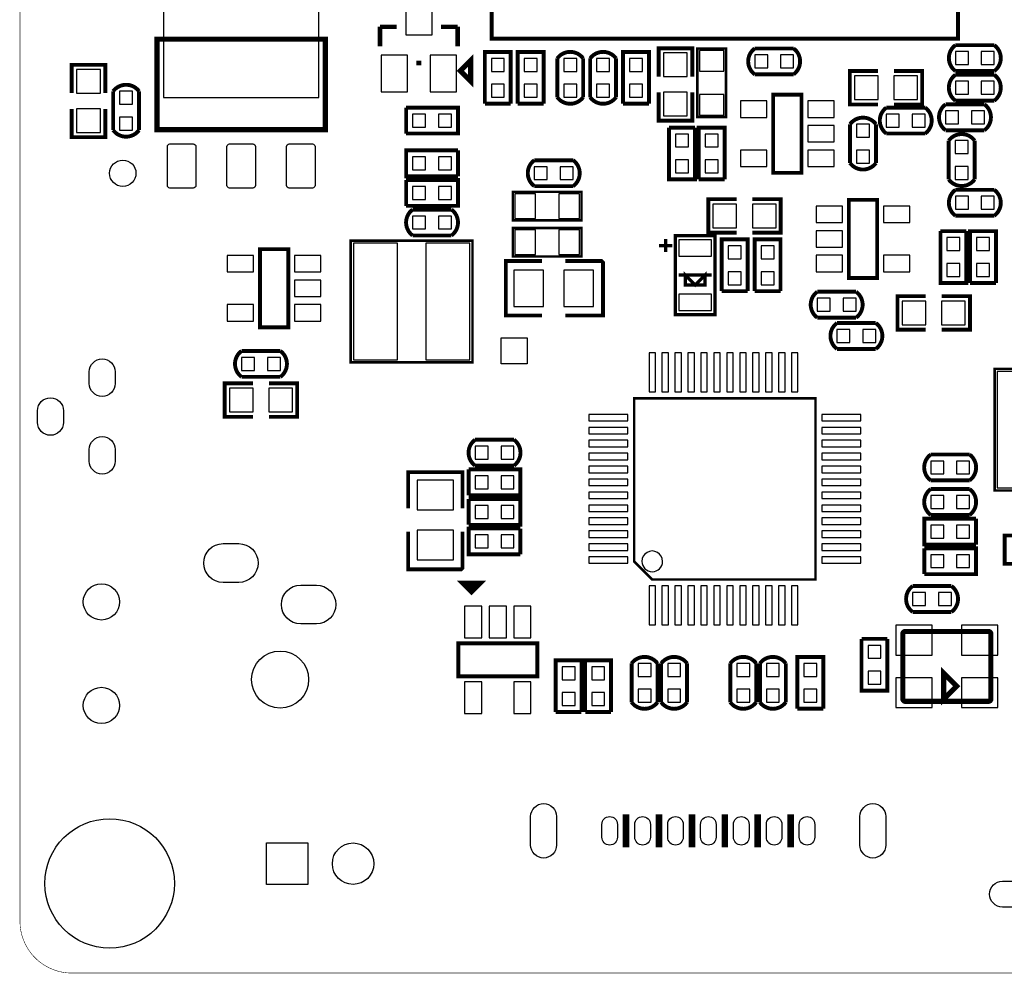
# Model space of a CAD drawing. Extents: x 393 to 4646, y 393 to 2756.
# Tile 1 of 5: x 393 to 1890, y 393 to 1843. Entities that reach past the tile are written whole.
import ezdxf

# ---------------------------------------------------------------- set-up
doc = ezdxf.new("R2010")
doc.units = 0
doc.header["$MEASUREMENT"] = 0
for name, color, linetype in [('BG_OUTLINE', 254, 'CONTINUOUS'), ('PG_SILKSCREEN_BOTTOM', 171, 'CONTINUOUS'), ('PIN_BOTTOM', 173, 'CONTINUOUS')]:
    doc.layers.add(name, color=color, linetype=linetype)

msp = doc.modelspace()

# ---------------------------------------------------------------- linework, layer by layer
at = {"layer": 'BG_OUTLINE'}
msp.add_lwpolyline([(472.441, 393.701, 0.787, 0.787, 0), (4566.929, 393.701, 0.787, 0.787, 0.414214), (4645.669, 472.441, 0.787, 0.787, 0), (4645.669, 2677.165, 0.787, 0.787, 0.414216), (4566.929, 2755.906, 0.787, 0.787, 0), (472.441, 2755.906, 0.787, 0.787, 0.414215), (393.701, 2677.165, 0.787, 0.787, 0), (393.701, 472.441, 0.787, 0.787, 0.414214), (472.441, 393.701, 0.787, 0.787, 0)], format="xyseb", dxfattribs=at)
at = {"layer": 'PG_SILKSCREEN_BOTTOM'}
for points in [[(1110.701, 2365.598, 6, 6, 0), (1110.701, 1814.402, 6, 6, 0), (1819.402, 1814.402, 6, 6, 0), (1819.402, 2365.598, 6, 6, 0), (1110.701, 2365.598, 6, 6, 0)], [(966.5, 1832.559, 7, 7, 0), (940.941, 1832.559, 7, 7, 0)], [(940.941, 1832.559, 7, 7, 0), (940.941, 1803.091, 7, 7, 0)], [(1059.059, 1832.559, 7, 7, 0), (1033.5, 1832.559, 7, 7, 0)], [(1059.059, 1803.091, 7, 7, 0), (1059.059, 1832.559, 7, 7, 0)], [(857.949, 1676.098, 7.87, 7.87, 0), (602.051, 1676.098, 7.87, 7.87, 0), (602.051, 1813.902, 7.87, 7.87, 0), (857.949, 1813.902, 7.87, 7.87, 0), (857.949, 1676.098, 7.87, 7.87, 0)], [(1100.319, 1715.63, 5.909, 5.909, 0), (1100.319, 1794.37, 5.909, 5.909, 0), (1139.681, 1794.37, 5.909, 5.909, 0), (1139.681, 1715.63, 5.909, 5.909, 0)], [(1150.319, 1715.63, 5.909, 5.909, 0), (1150.319, 1794.37, 5.909, 5.909, 0), (1189.681, 1794.37, 5.909, 5.909, 0), (1189.681, 1715.63, 5.909, 5.909, 0)], [(1249.681, 1784.531, 5.909, 5.909, 0.504941), (1210.319, 1784.531, 5.909, 5.909, 0)], [(1299.681, 1784.531, 5.909, 5.909, 0.504956), (1260.319, 1784.531, 5.909, 5.909, 0)], [(1310.319, 1715.63, 5.909, 5.909, 0), (1310.319, 1794.37, 5.909, 5.909, 0), (1349.681, 1794.37, 5.909, 5.909, 0), (1349.681, 1715.63, 5.909, 5.909, 0)], [(1364.5, 1757, 5.909, 5.909, 0), (1364.5, 1800, 5.909, 5.909, 0), (1415.5, 1800, 5.909, 5.909, 0), (1415.5, 1757, 5.909, 5.909, 0)], [(1423.346, 1695.335, 3.937, 3.937, 0), (1466.654, 1695.335, 3.937, 3.937, 0), (1466.654, 1799.665, 3.937, 3.937, 0), (1423.346, 1799.665, 3.937, 3.937, 0), (1423.346, 1695.335, 3.937, 3.937, 0)], [(1510.469, 1799.681, 5.909, 5.909, 0.504956), (1510.469, 1760.319, 5.909, 5.909, 0)], [(1510.469, 1799.681, 5.909, 5.909, 0), (1569.531, 1799.681, 5.909, 5.909, 0)], [(1569.531, 1799.681, 5.909, 5.909, -0.503884), (1569.531, 1760.319, 5.909, 5.909, 0)], [(1815.468, 1765.319, 5.909, 5.909, -0.503878), (1815.468, 1804.681, 5.909, 5.909, 0)], [(1815.468, 1804.681, 5.909, 5.909, 0), (1874.531, 1804.681, 5.909, 5.909, 0)], [(1874.531, 1765.319, 5.909, 5.909, 0.504941), (1874.531, 1804.681, 5.909, 5.909, 0)], [(1003.902, 1777.441, 7, 7, 0), (996.098, 1777.441, 7, 7, 0)], [(1062.988, 1765.63, 7.87, 7.87, 0), (1078.74, 1781.382, 7.87, 7.87, 0), (1078.74, 1749.882, 7.87, 7.87, 0), (1062.988, 1765.63, 7.87, 7.87, 0)], [(1210.319, 1725.469, 5.909, 5.909, 0), (1210.319, 1784.531, 5.909, 5.909, 0)], [(1249.681, 1784.531, 5.909, 5.909, 0), (1249.681, 1725.469, 5.909, 5.909, 0)], [(1260.319, 1725.469, 5.909, 5.909, 0), (1260.319, 1784.531, 5.909, 5.909, 0)], [(1299.681, 1784.531, 5.909, 5.909, 0), (1299.681, 1725.469, 5.909, 5.909, 0)], [(472.382, 1731.854, 5.909, 5.909, 0), (472.382, 1774.854, 5.909, 5.909, 0), (523.382, 1774.854, 5.909, 5.909, 0), (523.382, 1731.854, 5.909, 5.909, 0)], [(1698, 1765.5, 5.909, 5.909, 0), (1655, 1765.5, 5.909, 5.909, 0), (1655, 1714.5, 5.909, 5.909, 0), (1698, 1714.5, 5.909, 5.909, 0)], [(1722, 1765.5, 5.909, 5.909, 0), (1765, 1765.5, 5.909, 5.909, 0), (1765, 1714.5, 5.909, 5.909, 0), (1722, 1714.5, 5.909, 5.909, 0)], [(1874.531, 1765.319, 5.909, 5.909, 0), (1815.468, 1765.319, 5.909, 5.909, 0)], [(1569.531, 1760.319, 5.909, 5.909, 0), (1510.469, 1760.319, 5.909, 5.909, 0)], [(1815.469, 1759.681, 5.909, 5.909, 0.504956), (1815.469, 1720.319, 5.909, 5.909, 0)], [(1815.469, 1759.681, 5.909, 5.909, 0), (1874.531, 1759.681, 5.909, 5.909, 0)], [(1874.531, 1759.681, 5.909, 5.909, -0.503884), (1874.531, 1720.319, 5.909, 5.909, 0)], [(535.319, 1734.531, 5.909, 5.909, -0.503884), (574.681, 1734.531, 5.909, 5.909, 0)], [(535.319, 1675.469, 5.909, 5.909, 0), (535.319, 1734.531, 5.909, 5.909, 0)], [(574.681, 1734.531, 5.909, 5.909, 0), (574.681, 1675.469, 5.909, 5.909, 0)], [(1364.5, 1733, 5.909, 5.909, 0), (1364.5, 1690, 5.909, 5.909, 0), (1415.5, 1690, 5.909, 5.909, 0), (1415.5, 1733, 5.909, 5.909, 0)], [(1249.681, 1725.469, 5.909, 5.909, -0.503898), (1210.319, 1725.469, 5.909, 5.909, 0)], [(1299.681, 1725.469, 5.909, 5.909, -0.503884), (1260.319, 1725.469, 5.909, 5.909, 0)], [(1581.5, 1729.5, 5.906, 5.906, 0), (1538.5, 1729.5, 5.906, 5.906, 0), (1538.5, 1610.5, 5.906, 5.906, 0), (1581.5, 1610.5, 5.906, 5.906, 0), (1581.5, 1729.5, 5.906, 5.906, 0)], [(1874.531, 1720.319, 5.909, 5.909, 0), (1815.469, 1720.319, 5.909, 5.909, 0)], [(472.382, 1707.854, 5.909, 5.909, 0), (472.382, 1664.854, 5.909, 5.909, 0), (523.382, 1664.854, 5.909, 5.909, 0), (523.382, 1707.854, 5.909, 5.909, 0)], [(980.63, 1670.319, 5.909, 5.909, 0), (980.63, 1709.681, 5.909, 5.909, 0)], [(980.63, 1709.681, 5.909, 5.909, 0), (1059.37, 1709.681, 5.909, 5.909, 0), (1059.37, 1670.319, 5.909, 5.909, 0), (980.63, 1670.319, 5.909, 5.909, 0)], [(1139.681, 1715.63, 5.909, 5.909, 0), (1100.319, 1715.63, 5.909, 5.909, 0)], [(1189.681, 1715.63, 5.909, 5.909, 0), (1150.319, 1715.63, 5.909, 5.909, 0)], [(1349.681, 1715.63, 5.909, 5.909, 0), (1310.319, 1715.63, 5.909, 5.909, 0)], [(1710.469, 1670.319, 5.909, 5.909, -0.503884), (1710.469, 1709.681, 5.909, 5.909, 0)], [(1710.469, 1709.681, 5.909, 5.909, 0), (1769.531, 1709.681, 5.909, 5.909, 0)], [(1769.531, 1670.319, 5.909, 5.909, 0.504956), (1769.531, 1709.681, 5.909, 5.909, 0)], [(1800.469, 1675.319, 5.909, 5.909, -0.503897), (1800.469, 1714.682, 5.909, 5.909, 0)], [(1800.469, 1714.682, 5.909, 5.909, 0), (1859.532, 1714.682, 5.909, 5.909, 0)], [(1859.532, 1675.319, 5.909, 5.909, 0.504947), (1859.532, 1714.682, 5.909, 5.909, 0)], [(1694.681, 1684.531, 5.909, 5.909, 0.504956), (1655.319, 1684.531, 5.909, 5.909, 0)], [(535.319, 1675.469, 5.909, 5.909, 0.504956), (574.681, 1675.469, 5.909, 5.909, 0)], [(1380.319, 1679.37, 5.909, 5.909, 0), (1419.681, 1679.37, 5.909, 5.909, 0)], [(1419.681, 1679.37, 5.909, 5.909, 0), (1419.681, 1600.63, 5.909, 5.909, 0), (1380.319, 1600.63, 5.909, 5.909, 0), (1380.319, 1679.37, 5.909, 5.909, 0)], [(1425.319, 1600.63, 5.909, 5.909, 0), (1425.319, 1679.37, 5.909, 5.909, 0), (1464.681, 1679.37, 5.909, 5.909, 0), (1464.681, 1600.63, 5.909, 5.909, 0)], [(1655.319, 1625.469, 5.909, 5.909, 0), (1655.319, 1684.531, 5.909, 5.909, 0)], [(1694.681, 1684.531, 5.909, 5.909, 0), (1694.681, 1625.469, 5.909, 5.909, 0)], [(1859.532, 1675.319, 5.909, 5.909, 0), (1800.469, 1675.319, 5.909, 5.909, 0)], [(1769.531, 1670.319, 5.909, 5.909, 0), (1710.469, 1670.319, 5.909, 5.909, 0)], [(1805.319, 1659.531, 5.909, 5.909, -0.503884), (1844.681, 1659.531, 5.909, 5.909, 0)], [(1805.319, 1600.468, 5.909, 5.909, 0), (1805.319, 1659.531, 5.909, 5.909, 0)], [(1844.681, 1659.531, 5.909, 5.909, 0), (1844.681, 1600.468, 5.909, 5.909, 0)], [(1059.37, 1605.319, 5.909, 5.909, 0), (980.63, 1605.319, 5.909, 5.909, 0), (980.63, 1644.681, 5.909, 5.909, 0), (1059.37, 1644.681, 5.909, 5.909, 0)], [(1059.37, 1644.681, 5.909, 5.909, 0), (1059.37, 1605.319, 5.909, 5.909, 0)], [(1175.469, 1590.319, 5.909, 5.909, -0.503884), (1175.469, 1629.681, 5.909, 5.909, 0)], [(1175.469, 1629.681, 5.909, 5.909, 0), (1234.531, 1629.681, 5.909, 5.909, 0)], [(1234.531, 1590.319, 5.909, 5.909, 0.504956), (1234.531, 1629.681, 5.909, 5.909, 0)], [(1694.681, 1625.469, 5.909, 5.909, -0.503884), (1655.319, 1625.469, 5.909, 5.909, 0)], [(980.63, 1560.319, 5.909, 5.909, 0), (980.63, 1599.681, 5.909, 5.909, 0)], [(980.63, 1599.681, 5.909, 5.909, 0), (1059.37, 1599.681, 5.909, 5.909, 0), (1059.37, 1560.319, 5.909, 5.909, 0), (980.63, 1560.319, 5.909, 5.909, 0)], [(1464.681, 1600.63, 5.909, 5.909, 0), (1425.319, 1600.63, 5.909, 5.909, 0)], [(1805.319, 1600.468, 5.909, 5.909, 0.504935), (1844.681, 1600.468, 5.909, 5.909, 0)], [(1234.531, 1590.319, 5.909, 5.909, 0), (1175.469, 1590.319, 5.909, 5.909, 0)], [(1815.468, 1584.681, 5.909, 5.909, 0.504935), (1815.468, 1545.319, 5.909, 5.909, 0)], [(1815.468, 1584.681, 5.909, 5.909, 0), (1874.531, 1584.681, 5.909, 5.909, 0)], [(1874.531, 1584.681, 5.909, 5.909, -0.503884), (1874.531, 1545.319, 5.909, 5.909, 0)], [(1247.165, 1538.346, 3.937, 3.937, 0), (1247.165, 1581.654, 3.937, 3.937, 0), (1142.835, 1581.654, 3.937, 3.937, 0), (1142.835, 1538.346, 3.937, 3.937, 0), (1247.165, 1538.346, 3.937, 3.937, 0)], [(1483, 1519.5, 5.909, 5.909, 0), (1440, 1519.5, 5.909, 5.909, 0), (1440, 1570.5, 5.909, 5.909, 0), (1483, 1570.5, 5.909, 5.909, 0)], [(1507, 1519.5, 5.909, 5.909, 0), (1550, 1519.5, 5.909, 5.909, 0), (1550, 1570.5, 5.909, 5.909, 0), (1507, 1570.5, 5.909, 5.909, 0)], [(1653.5, 1450.5, 5.906, 5.906, 0), (1696.5, 1450.5, 5.906, 5.906, 0), (1696.5, 1569.5, 5.906, 5.906, 0), (1653.5, 1569.5, 5.906, 5.906, 0), (1653.5, 1450.5, 5.906, 5.906, 0)], [(990.469, 1515.319, 5.909, 5.909, -0.503886), (990.469, 1554.681, 5.909, 5.909, 0)], [(990.469, 1554.681, 5.909, 5.909, 0), (1049.531, 1554.681, 5.909, 5.909, 0)], [(1049.531, 1515.319, 5.909, 5.909, 0.504954), (1049.531, 1554.681, 5.909, 5.909, 0)], [(1874.531, 1545.319, 5.909, 5.909, 0), (1815.468, 1545.319, 5.909, 5.909, 0)], [(1247.165, 1483.346, 3.937, 3.937, 0), (1247.165, 1526.654, 3.937, 3.937, 0), (1142.835, 1526.654, 3.937, 3.937, 0), (1142.835, 1483.346, 3.937, 3.937, 0), (1247.165, 1483.346, 3.937, 3.937, 0)], [(1049.531, 1515.319, 5.909, 5.909, 0), (990.469, 1515.319, 5.909, 5.909, 0)], [(1375, 1510, 5, 5, 0), (1375, 1490, 5, 5, 0)], [(1390, 1515, 5, 5, 0), (1390, 1395, 5, 5, 0), (1450, 1395, 5, 5, 0), (1450, 1515, 5, 5, 0), (1390, 1515, 5, 5, 0)], [(1460.319, 1430.63, 5.909, 5.909, 0), (1460.319, 1509.37, 5.909, 5.909, 0), (1499.681, 1509.37, 5.909, 5.909, 0), (1499.681, 1430.63, 5.909, 5.909, 0)], [(1510.319, 1430.63, 5.909, 5.909, 0), (1510.319, 1509.37, 5.909, 5.909, 0), (1549.681, 1509.37, 5.909, 5.909, 0), (1549.681, 1430.63, 5.909, 5.909, 0)], [(1792.819, 1521.87, 5.909, 5.909, 0), (1832.181, 1521.87, 5.909, 5.909, 0)], [(1832.181, 1521.87, 5.909, 5.909, 0), (1832.181, 1443.13, 5.909, 5.909, 0), (1792.819, 1443.13, 5.909, 5.909, 0), (1792.819, 1521.87, 5.909, 5.909, 0)], [(1837.819, 1443.13, 5.909, 5.909, 0), (1837.819, 1521.87, 5.909, 5.909, 0), (1877.181, 1521.87, 5.909, 5.909, 0), (1877.181, 1443.13, 5.909, 5.909, 0)], [(801.5, 1494.5, 5.906, 5.906, 0), (758.5, 1494.5, 5.906, 5.906, 0), (758.5, 1375.5, 5.906, 5.906, 0), (801.5, 1375.5, 5.906, 5.906, 0), (801.5, 1494.5, 5.906, 5.906, 0)], [(896.48, 1322.48, 3.937, 3.937, 0), (1081.52, 1322.48, 3.937, 3.937, 0), (1081.52, 1507.52, 3.937, 3.937, 0), (896.48, 1507.52, 3.937, 3.937, 0), (896.48, 1322.48, 3.937, 3.937, 0)], [(1365, 1500, 5, 5, 0), (1385, 1500, 5, 5, 0)], [(1187.28, 1476.339, 5.909, 5.909, 0), (1132.161, 1476.339, 5.909, 5.909, 0), (1132.161, 1393.661, 5.909, 5.909, 0), (1187.28, 1393.661, 5.909, 5.909, 0)], [(1222.72, 1476.339, 5.909, 5.909, 0), (1277.839, 1476.339, 5.909, 5.909, 0), (1279.799, 1474.37, 5.909, 5.909, 0), (1279.799, 1393.661, 5.909, 5.909, 0), (1222.72, 1393.661, 5.909, 5.909, 0)], [(1395, 1455, 5, 5, 0), (1445, 1455, 5, 5, 0)], [(1435, 1455, 5, 5, 0), (1435, 1440, 5, 5, 0), (1405, 1440, 5, 5, 0), (1405, 1455, 5, 5, 0), (1420, 1440, 5, 5, 0), (1435, 1455, 5, 5, 0)], [(1877.181, 1443.13, 5.909, 5.909, 0), (1837.819, 1443.13, 5.909, 5.909, 0)], [(1499.681, 1430.63, 5.909, 5.909, 0), (1460.319, 1430.63, 5.909, 5.909, 0)], [(1549.681, 1430.63, 5.909, 5.909, 0), (1510.319, 1430.63, 5.909, 5.909, 0)], [(1605.469, 1390.319, 5.909, 5.909, -0.503884), (1605.469, 1429.681, 5.909, 5.909, 0)], [(1605.469, 1429.681, 5.909, 5.909, 0), (1664.531, 1429.681, 5.909, 5.909, 0)], [(1664.531, 1390.319, 5.909, 5.909, 0.504956), (1664.531, 1429.681, 5.909, 5.909, 0)], [(1770.5, 1423, 5.909, 5.909, 0), (1727.5, 1423, 5.909, 5.909, 0), (1727.5, 1372, 5.909, 5.909, 0), (1770.5, 1372, 5.909, 5.909, 0)], [(1794.5, 1423, 5.909, 5.909, 0), (1837.5, 1423, 5.909, 5.909, 0), (1837.5, 1372, 5.909, 5.909, 0), (1794.5, 1372, 5.909, 5.909, 0)], [(1664.531, 1390.319, 5.909, 5.909, 0), (1605.469, 1390.319, 5.909, 5.909, 0)], [(1635.469, 1342.819, 5.909, 5.909, -0.503882), (1635.469, 1382.181, 5.909, 5.909, 0)], [(1635.469, 1382.181, 5.909, 5.909, 0), (1694.532, 1382.181, 5.909, 5.909, 0)], [(1694.532, 1342.819, 5.909, 5.909, 0.504937), (1694.532, 1382.181, 5.909, 5.909, 0)], [(730.469, 1300.319, 5.909, 5.909, -0.503884), (730.469, 1339.681, 5.909, 5.909, 0)], [(730.469, 1339.681, 5.909, 5.909, 0), (789.531, 1339.681, 5.909, 5.909, 0)], [(789.531, 1300.319, 5.909, 5.909, 0.504956), (789.531, 1339.681, 5.909, 5.909, 0)], [(1694.532, 1342.819, 5.909, 5.909, 0), (1635.469, 1342.819, 5.909, 5.909, 0)], [(789.531, 1300.319, 5.909, 5.909, 0), (730.469, 1300.319, 5.909, 5.909, 0)], [(2060.02, 1312.52, 3.937, 3.937, 0), (1874.98, 1312.52, 3.937, 3.937, 0), (1874.98, 1127.48, 3.937, 3.937, 0), (2060.02, 1127.48, 3.937, 3.937, 0), (2060.02, 1312.52, 3.937, 3.937, 0)], [(748, 1239.5, 5.909, 5.909, 0), (705, 1239.5, 5.909, 5.909, 0), (705, 1290.5, 5.909, 5.909, 0), (748, 1290.5, 5.909, 5.909, 0)], [(772, 1239.5, 5.909, 5.909, 0), (815, 1239.5, 5.909, 5.909, 0), (815, 1290.5, 5.909, 5.909, 0), (772, 1290.5, 5.909, 5.909, 0)], [(1602.795, 992.205, 3.937, 3.937, 0), (1602.795, 1267.795, 3.937, 3.937, 0), (1327.205, 1267.795, 3.937, 3.937, 0), (1327.205, 1019.764, 3.937, 3.937, 0), (1354.764, 992.205, 3.937, 3.937, 0), (1602.795, 992.205, 3.937, 3.937, 0)], [(1085.469, 1204.681, 5.909, 5.909, 0.504956), (1085.469, 1165.319, 5.909, 5.909, 0)], [(1085.469, 1204.681, 5.909, 5.909, 0), (1144.531, 1204.681, 5.909, 5.909, 0)], [(1144.531, 1204.681, 5.909, 5.909, -0.503884), (1144.531, 1165.319, 5.909, 5.909, 0)], [(1777.969, 1182.181, 5.909, 5.909, 0.504956), (1777.969, 1142.819, 5.909, 5.909, 0)], [(1777.969, 1182.181, 5.909, 5.909, 0), (1837.031, 1182.181, 5.909, 5.909, 0)], [(1837.031, 1182.181, 5.909, 5.909, -0.503884), (1837.031, 1142.819, 5.909, 5.909, 0)], [(1144.531, 1165.319, 5.909, 5.909, 0), (1085.469, 1165.319, 5.909, 5.909, 0)], [(1066.339, 1100.22, 5.909, 5.909, 0), (1066.339, 1155.339, 5.909, 5.909, 0), (983.661, 1155.339, 5.909, 5.909, 0), (983.661, 1100.22, 5.909, 5.909, 0)], [(1075.63, 1120.319, 5.909, 5.909, 0), (1075.63, 1159.681, 5.909, 5.909, 0)], [(1075.63, 1159.681, 5.909, 5.909, 0), (1154.37, 1159.681, 5.909, 5.909, 0), (1154.37, 1120.319, 5.909, 5.909, 0), (1075.63, 1120.319, 5.909, 5.909, 0)], [(1837.031, 1142.819, 5.909, 5.909, 0), (1777.969, 1142.819, 5.909, 5.909, 0)], [(1777.969, 1129.681, 5.909, 5.909, 0.504954), (1777.969, 1090.319, 5.909, 5.909, 0)], [(1777.969, 1129.681, 5.909, 5.909, 0), (1837.031, 1129.681, 5.909, 5.909, 0)], [(1837.031, 1129.681, 5.909, 5.909, -0.503886), (1837.031, 1090.319, 5.909, 5.909, 0)], [(1075.63, 1075.319, 5.909, 5.909, 0), (1075.63, 1114.681, 5.909, 5.909, 0)], [(1075.63, 1114.681, 5.909, 5.909, 0), (1154.37, 1114.681, 5.909, 5.909, 0), (1154.37, 1075.319, 5.909, 5.909, 0), (1075.63, 1075.319, 5.909, 5.909, 0)], [(1837.031, 1090.319, 5.909, 5.909, 0), (1777.969, 1090.319, 5.909, 5.909, 0)], [(1846.87, 1045.319, 5.909, 5.909, 0), (1768.13, 1045.319, 5.909, 5.909, 0), (1768.13, 1084.681, 5.909, 5.909, 0), (1846.87, 1084.681, 5.909, 5.909, 0)], [(1846.87, 1084.681, 5.909, 5.909, 0), (1846.87, 1045.319, 5.909, 5.909, 0)], [(1066.339, 1064.78, 5.909, 5.909, 0), (1066.339, 1009.661, 5.909, 5.909, 0), (1064.37, 1007.701, 5.909, 5.909, 0), (983.661, 1007.701, 5.909, 5.909, 0), (983.661, 1064.78, 5.909, 5.909, 0)], [(1154.37, 1030.319, 5.909, 5.909, 0), (1075.63, 1030.319, 5.909, 5.909, 0), (1075.63, 1069.681, 5.909, 5.909, 0), (1154.37, 1069.681, 5.909, 5.909, 0)], [(1154.37, 1069.681, 5.909, 5.909, 0), (1154.37, 1030.319, 5.909, 5.909, 0)], [(1890.5, 1059, 5.906, 5.906, 0), (1890.5, 1016, 5.906, 5.906, 0), (2009.5, 1016, 5.906, 5.906, 0), (2009.5, 1059, 5.906, 5.906, 0), (1890.5, 1059, 5.906, 5.906, 0)], [(1768.13, 1000.319, 5.909, 5.909, 0), (1768.13, 1039.681, 5.909, 5.909, 0)], [(1768.13, 1039.681, 5.909, 5.909, 0), (1846.87, 1039.681, 5.909, 5.909, 0), (1846.87, 1000.319, 5.909, 5.909, 0), (1768.13, 1000.319, 5.909, 5.909, 0)], [(1080, 972.5, 6, 6, 0), (1065, 987.5, 6, 6, 0), (1095, 987.5, 6, 6, 0), (1080, 972.5, 6, 6, 0), (1070, 982.5, 6, 6, 0), (1090, 982.5, 6, 6, 0), (1085, 977.5, 6, 6, 0), (1075, 977.5, 6, 6, 0)], [(1750.469, 982.181, 5.909, 5.909, 0.504941), (1750.469, 942.819, 5.909, 5.909, 0)], [(1750.469, 982.181, 5.909, 5.909, 0), (1809.531, 982.181, 5.909, 5.909, 0)], [(1809.531, 982.181, 5.909, 5.909, -0.503898), (1809.531, 942.819, 5.909, 5.909, 0)], [(1809.531, 942.819, 5.909, 5.909, 0), (1750.469, 942.819, 5.909, 5.909, 0)], [(1735.571, 810.791, 7.87, 7.87, 0), (1735.571, 909.209, 7.87, 7.87, -0.414401), (1739.512, 913.15, 7.87, 7.87, 0), (1865.488, 913.15, 7.87, 7.87, -0.414411), (1869.429, 909.209, 7.87, 7.87, 0), (1869.429, 810.791, 7.87, 7.87, -0.414422), (1865.488, 806.85, 7.87, 7.87, 0), (1739.512, 806.85, 7.87, 7.87, -0.414413), (1735.571, 810.791, 7.87, 7.87, 0)], [(1060, 845, 6, 6, 0), (1180, 845, 6, 6, 0), (1180, 895, 6, 6, 0), (1060, 895, 6, 6, 0), (1060, 845, 6, 6, 0)], [(1672.819, 901.87, 5.909, 5.909, 0), (1712.181, 901.87, 5.909, 5.909, 0)], [(1712.181, 901.87, 5.909, 5.909, 0), (1712.181, 823.13, 5.909, 5.909, 0), (1672.819, 823.13, 5.909, 5.909, 0), (1672.819, 901.87, 5.909, 5.909, 0)], [(1207.819, 790.63, 5.909, 5.909, 0), (1207.819, 869.37, 5.909, 5.909, 0), (1247.181, 869.37, 5.909, 5.909, 0), (1247.181, 790.63, 5.909, 5.909, 0)], [(1252.819, 790.63, 5.909, 5.909, 0), (1252.819, 869.37, 5.909, 5.909, 0), (1292.181, 869.37, 5.909, 5.909, 0), (1292.181, 790.63, 5.909, 5.909, 0)], [(1362.681, 864.531, 5.909, 5.909, 0.504954), (1323.319, 864.531, 5.909, 5.909, 0)], [(1407.681, 864.531, 5.909, 5.909, 0.504954), (1368.319, 864.531, 5.909, 5.909, 0)], [(1512.681, 864.531, 5.909, 5.909, 0.504954), (1473.319, 864.531, 5.909, 5.909, 0)], [(1557.681, 864.531, 5.909, 5.909, 0.504954), (1518.319, 864.531, 5.909, 5.909, 0)], [(1575.319, 795.63, 5.909, 5.909, 0), (1575.319, 874.37, 5.909, 5.909, 0), (1614.681, 874.37, 5.909, 5.909, 0), (1614.681, 795.63, 5.909, 5.909, 0)], [(1323.319, 805.469, 5.909, 5.909, 0), (1323.319, 864.531, 5.909, 5.909, 0)], [(1362.681, 864.531, 5.909, 5.909, 0), (1362.681, 805.469, 5.909, 5.909, 0)], [(1368.319, 805.469, 5.909, 5.909, 0), (1368.319, 864.531, 5.909, 5.909, 0)], [(1407.681, 864.531, 5.909, 5.909, 0), (1407.681, 805.469, 5.909, 5.909, 0)], [(1473.319, 805.469, 5.909, 5.909, 0), (1473.319, 864.531, 5.909, 5.909, 0)], [(1512.681, 864.531, 5.909, 5.909, 0), (1512.681, 805.469, 5.909, 5.909, 0)], [(1518.319, 805.469, 5.909, 5.909, 0), (1518.319, 864.531, 5.909, 5.909, 0)], [(1557.681, 864.531, 5.909, 5.909, 0), (1557.681, 805.469, 5.909, 5.909, 0)], [(1797.5, 810, 8, 8, 0), (1797.5, 850, 8, 8, 0), (1817.5, 830, 8, 8, 0), (1797.5, 810, 8, 8, 0)], [(1362.681, 805.469, 5.909, 5.909, -0.503886), (1323.319, 805.469, 5.909, 5.909, 0)], [(1407.681, 805.469, 5.909, 5.909, -0.503886), (1368.319, 805.469, 5.909, 5.909, 0)], [(1512.681, 805.469, 5.909, 5.909, -0.503886), (1473.319, 805.469, 5.909, 5.909, 0)], [(1557.681, 805.469, 5.909, 5.909, -0.503886), (1518.319, 805.469, 5.909, 5.909, 0)], [(1247.181, 790.63, 5.909, 5.909, 0), (1207.819, 790.63, 5.909, 5.909, 0)], [(1292.181, 790.63, 5.909, 5.909, 0), (1252.819, 790.63, 5.909, 5.909, 0)], [(1614.681, 795.63, 5.909, 5.909, 0), (1575.319, 795.63, 5.909, 5.909, 0)], [(1315, 585, 10, 10, 0), (1315, 635, 10, 10, 0)], [(1365, 585, 10, 10, 0), (1365, 635, 10, 10, 0)], [(1415, 585, 10, 10, 0), (1415, 635, 10, 10, 0)], [(1465, 585, 10, 10, 0), (1465, 635, 10, 10, 0)], [(1515, 585, 10, 10, 0), (1515, 635, 10, 10, 0)], [(1565, 585, 10, 10, 0), (1565, 635, 10, 10, 0)]]:
    msp.add_lwpolyline(points, format="xyseb", dxfattribs=at)
msp.add_lwpolyline([(1370.512, 1019.764, 1), (1339.016425, 1019.763496, 1)], format="xyb", close=True, dxfattribs=at)
msp.add_lwpolyline([(1080, 975), (1070, 985), (1090, 985)], close=True, dxfattribs=at)
at = {"layer": 'PIN_BOTTOM'}
for points in [[(848.11, 1725.319), (848.11, 1961.539), (611.89, 1961.539), (611.89, 1725.319)], [(1020, 1820.311), (1020, 1876.311), (980, 1876.311), (980, 1820.311)], [(1463.701, 1796.713), (1426.299, 1796.713), (1426.299, 1765.217), (1463.701, 1765.217)], [(982.598, 1733.689), (982.598, 1789.689), (942.598, 1789.689), (942.598, 1733.689)], [(1057.402, 1733.689), (1057.402, 1789.689), (1017.402, 1789.689), (1017.402, 1733.689)], [(1110.1575, 1764.8385), (1129.8425, 1764.8385), (1129.8425, 1784.5235), (1110.1575, 1784.5235)], [(1160.1575, 1764.8385), (1179.8425, 1764.8385), (1179.8425, 1784.5235), (1160.1575, 1784.5235)], [(1220.1575, 1764.8385), (1239.8425, 1764.8385), (1239.8425, 1784.5235), (1220.1575, 1784.5235)], [(1270.1575, 1764.8385), (1289.8425, 1764.8385), (1289.8425, 1784.5235), (1270.1575, 1784.5235)], [(1320.1575, 1764.8385), (1339.8425, 1764.8385), (1339.8425, 1784.5235), (1320.1575, 1784.5235)], [(1408, 1757), (1408, 1793), (1372, 1793), (1372, 1757)], [(1530.162, 1770.157), (1530.162, 1789.842), (1510.477, 1789.842), (1510.477, 1770.157)], [(1569.524, 1770.157), (1569.524, 1789.842), (1549.839, 1789.842), (1549.839, 1770.157)], [(1815.4765, 1794.8425), (1815.4765, 1775.1575), (1835.1615, 1775.1575), (1835.1615, 1794.8425)], [(1854.8385, 1794.8425), (1854.8385, 1775.1575), (1874.5235, 1775.1575), (1874.5235, 1794.8425)], [(515.882, 1731.854), (515.882, 1767.854), (479.882, 1767.854), (479.882, 1731.854)], [(1662, 1722), (1698, 1722), (1698, 1758), (1662, 1758)], [(1722, 1722), (1758, 1722), (1758, 1758), (1722, 1758)], [(1110.1575, 1725.4765), (1129.8425, 1725.4765), (1129.8425, 1745.1615), (1110.1575, 1745.1615)], [(1160.1575, 1725.4765), (1179.8425, 1725.4765), (1179.8425, 1745.1615), (1160.1575, 1745.1615)], [(1220.1575, 1725.4765), (1239.8425, 1725.4765), (1239.8425, 1745.1615), (1220.1575, 1745.1615)], [(1270.1575, 1725.4765), (1289.8425, 1725.4765), (1289.8425, 1745.1615), (1270.1575, 1745.1615)], [(1320.1575, 1725.4765), (1339.8425, 1725.4765), (1339.8425, 1745.1615), (1320.1575, 1745.1615)], [(1835.162, 1730.157), (1835.162, 1749.842), (1815.477, 1749.842), (1815.477, 1730.157)], [(1874.524, 1730.157), (1874.524, 1749.842), (1854.839, 1749.842), (1854.839, 1730.157)], [(564.8425, 1734.5235), (545.1575, 1734.5235), (545.1575, 1714.8385), (564.8425, 1714.8385)], [(1408, 1697), (1408, 1733), (1372, 1733), (1372, 1697)], [(1463.701, 1729.783), (1426.299, 1729.783), (1426.299, 1698.287), (1463.701, 1698.287)], [(515.882, 1671.854), (515.882, 1707.854), (479.882, 1707.854), (479.882, 1671.854)], [(1528.819, 1694.902), (1528.819, 1719.902), (1488.819, 1719.902), (1488.819, 1694.902)], [(1631.181, 1694.902), (1631.181, 1719.902), (1591.181, 1719.902), (1591.181, 1694.902)], [(564.8425, 1695.1615), (545.1575, 1695.1615), (545.1575, 1675.4765), (564.8425, 1675.4765)], [(990.4765, 1699.8425), (990.4765, 1680.1575), (1010.1615, 1680.1575), (1010.1615, 1699.8425)], [(1029.8385, 1699.8425), (1029.8385, 1680.1575), (1049.5235, 1680.1575), (1049.5235, 1699.8425)], [(1710.4765, 1699.8425), (1710.4765, 1680.1575), (1730.1615, 1680.1575), (1730.1615, 1699.8425)], [(1749.8385, 1699.8425), (1749.8385, 1680.1575), (1769.5235, 1680.1575), (1769.5235, 1699.8425)], [(1800.4765, 1704.8425), (1800.4765, 1685.1575), (1820.1615, 1685.1575), (1820.1615, 1704.8425)], [(1839.8385, 1704.8425), (1839.8385, 1685.1575), (1859.5235, 1685.1575), (1859.5235, 1704.8425)], [(1631.181, 1657.5), (1631.181, 1682.5), (1591.181, 1682.5), (1591.181, 1657.5)], [(1665.1575, 1664.8385), (1684.8425, 1664.8385), (1684.8425, 1684.5235), (1665.1575, 1684.5235)], [(1409.8425, 1669.5235), (1390.1575, 1669.5235), (1390.1575, 1649.8385), (1409.8425, 1649.8385)], [(1435.1575, 1649.8385), (1454.8425, 1649.8385), (1454.8425, 1669.5235), (1435.1575, 1669.5235)], [(1834.8425, 1659.5235), (1815.1575, 1659.5235), (1815.1575, 1639.8385), (1834.8425, 1639.8385)], [(1010.162, 1615.157), (1010.162, 1634.842), (990.477, 1634.842), (990.477, 1615.157)], [(1049.524, 1615.157), (1049.524, 1634.842), (1029.839, 1634.842), (1029.839, 1615.157)], [(1528.819, 1620.098), (1528.819, 1645.098), (1488.819, 1645.098), (1488.819, 1620.098)], [(1631.181, 1620.098), (1631.181, 1645.098), (1591.181, 1645.098), (1591.181, 1620.098)], [(1665.1575, 1625.4765), (1684.8425, 1625.4765), (1684.8425, 1645.1615), (1665.1575, 1645.1615)], [(1175.4765, 1619.8425), (1175.4765, 1600.1575), (1195.1615, 1600.1575), (1195.1615, 1619.8425)], [(1214.8385, 1619.8425), (1214.8385, 1600.1575), (1234.5235, 1600.1575), (1234.5235, 1619.8425)], [(1409.8425, 1630.1615), (1390.1575, 1630.1615), (1390.1575, 1610.4765), (1409.8425, 1610.4765)], [(1435.1575, 1610.4765), (1454.8425, 1610.4765), (1454.8425, 1630.1615), (1435.1575, 1630.1615)], [(1834.8425, 1620.1615), (1815.1575, 1620.1615), (1815.1575, 1600.4765), (1834.8425, 1600.4765)], [(990.4765, 1589.8425), (990.4765, 1570.1575), (1010.1615, 1570.1575), (1010.1615, 1589.8425)], [(1029.8385, 1589.8425), (1029.8385, 1570.1575), (1049.5235, 1570.1575), (1049.5235, 1589.8425)], [(1145.787, 1578.701), (1145.787, 1541.299), (1177.283, 1541.299), (1177.283, 1578.701)], [(1212.717, 1578.701), (1212.717, 1541.299), (1244.213, 1541.299), (1244.213, 1578.701)], [(1835.162, 1555.157), (1835.162, 1574.842), (1815.477, 1574.842), (1815.477, 1555.157)], [(1874.524, 1555.157), (1874.524, 1574.842), (1854.839, 1574.842), (1854.839, 1555.157)], [(1483, 1563), (1447, 1563), (1447, 1527), (1483, 1527)], [(1543, 1563), (1507, 1563), (1507, 1527), (1543, 1527)], [(1603.819, 1559.902), (1603.819, 1534.902), (1643.819, 1534.902), (1643.819, 1559.902)], [(1706.181, 1559.902), (1706.181, 1534.902), (1746.181, 1534.902), (1746.181, 1559.902)], [(990.4765, 1544.8425), (990.4765, 1525.1575), (1010.1615, 1525.1575), (1010.1615, 1544.8425)], [(1029.8385, 1544.8425), (1029.8385, 1525.1575), (1049.5235, 1525.1575), (1049.5235, 1544.8425)], [(1145.787, 1523.701), (1145.787, 1486.299), (1177.283, 1486.299), (1177.283, 1523.701)], [(1212.717, 1523.701), (1212.717, 1486.299), (1244.213, 1486.299), (1244.213, 1523.701)], [(1603.819, 1522.5), (1603.819, 1497.5), (1643.819, 1497.5), (1643.819, 1522.5)], [(1822.3425, 1512.0235), (1802.6575, 1512.0235), (1802.6575, 1492.3385), (1822.3425, 1492.3385)], [(1847.6575, 1492.3385), (1867.3425, 1492.3385), (1867.3425, 1512.0235), (1847.6575, 1512.0235)], [(900.4175, 1503.5825), (900.4175, 1326.4175), (967.3465, 1326.4175), (967.3465, 1503.5825)], [(1010.6535, 1503.5825), (1010.6535, 1326.4175), (1077.5825, 1326.4175), (1077.5825, 1503.5825)], [(1445, 1508.839), (1395, 1508.839), (1395, 1483.839), (1445, 1483.839)], [(1470.1575, 1479.8385), (1489.8425, 1479.8385), (1489.8425, 1499.5235), (1470.1575, 1499.5235)], [(1520.1575, 1479.8385), (1539.8425, 1479.8385), (1539.8425, 1499.5235), (1520.1575, 1499.5235)], [(748.819, 1459.902), (748.819, 1484.902), (708.819, 1484.902), (708.819, 1459.902)], [(851.181, 1459.902), (851.181, 1484.902), (811.181, 1484.902), (811.181, 1459.902)], [(1603.819, 1485.098), (1603.819, 1460.098), (1643.819, 1460.098), (1643.819, 1485.098)], [(1706.181, 1485.098), (1706.181, 1460.098), (1746.181, 1460.098), (1746.181, 1485.098)], [(1822.3425, 1472.6615), (1802.6575, 1472.6615), (1802.6575, 1452.9765), (1822.3425, 1452.9765)], [(1847.6575, 1452.9765), (1867.3425, 1452.9765), (1867.3425, 1472.6615), (1847.6575, 1472.6615)], [(1189.5, 1462.5), (1144.5, 1462.5), (1144.5, 1407.5), (1189.5, 1407.5)], [(1265.5, 1462.5), (1220.5, 1462.5), (1220.5, 1407.5), (1265.5, 1407.5)], [(1470.1575, 1440.4765), (1489.8425, 1440.4765), (1489.8425, 1460.1615), (1470.1575, 1460.1615)], [(1520.1575, 1440.4765), (1539.8425, 1440.4765), (1539.8425, 1460.1615), (1520.1575, 1460.1615)], [(851.181, 1422.5), (851.181, 1447.5), (811.181, 1447.5), (811.181, 1422.5)], [(1445, 1426.161), (1395, 1426.161), (1395, 1401.161), (1445, 1401.161)], [(748.819, 1385.098), (748.819, 1410.098), (708.819, 1410.098), (708.819, 1385.098)], [(851.181, 1385.098), (851.181, 1410.098), (811.181, 1410.098), (811.181, 1385.098)], [(1605.4765, 1419.8425), (1605.4765, 1400.1575), (1625.1615, 1400.1575), (1625.1615, 1419.8425)], [(1644.8385, 1419.8425), (1644.8385, 1400.1575), (1664.5235, 1400.1575), (1664.5235, 1419.8425)], [(1734.5, 1379.5), (1770.5, 1379.5), (1770.5, 1415.5), (1734.5, 1415.5)], [(1794.5, 1379.5), (1830.5, 1379.5), (1830.5, 1415.5), (1794.5, 1415.5)], [(1635.4765, 1372.3425), (1635.4765, 1352.6575), (1655.1615, 1352.6575), (1655.1615, 1372.3425)], [(1674.8385, 1372.3425), (1674.8385, 1352.6575), (1694.5235, 1352.6575), (1694.5235, 1372.3425)], [(1125.299, 1320.299), (1125.299, 1359.701), (1164.701, 1359.701), (1164.701, 1320.299)], [(1349.8425, 1336.6925), (1349.8425, 1277.6375), (1359.6855, 1277.6375), (1359.6855, 1336.6925)], [(1369.5275, 1336.6925), (1369.5275, 1277.6375), (1379.3705, 1277.6375), (1379.3705, 1336.6925)], [(1389.2125, 1336.6925), (1389.2125, 1277.6375), (1399.0555, 1277.6375), (1399.0555, 1336.6925)], [(1408.8975, 1336.6925), (1408.8975, 1277.6375), (1418.7405, 1277.6375), (1418.7405, 1336.6925)], [(1428.5825, 1336.6925), (1428.5825, 1277.6375), (1438.4255, 1277.6375), (1438.4255, 1336.6925)], [(1448.2675, 1336.6925), (1448.2675, 1277.6375), (1458.1105, 1277.6375), (1458.1105, 1336.6925)], [(1467.9525, 1336.6925), (1467.9525, 1277.6375), (1477.7955, 1277.6375), (1477.7955, 1336.6925)], [(1487.6375, 1336.6925), (1487.6375, 1277.6375), (1497.4805, 1277.6375), (1497.4805, 1336.6925)], [(1507.3225, 1336.6925), (1507.3225, 1277.6375), (1517.1655, 1277.6375), (1517.1655, 1336.6925)], [(1527.0075, 1336.6925), (1527.0075, 1277.6375), (1536.8505, 1277.6375), (1536.8505, 1336.6925)], [(1546.6925, 1336.6925), (1546.6925, 1277.6375), (1556.5355, 1277.6375), (1556.5355, 1336.6925)], [(1566.3775, 1336.6925), (1566.3775, 1277.6375), (1576.2205, 1277.6375), (1576.2205, 1336.6925)], [(730.4765, 1329.8425), (730.4765, 1310.1575), (750.1615, 1310.1575), (750.1615, 1329.8425)], [(769.8385, 1329.8425), (769.8385, 1310.1575), (789.5235, 1310.1575), (789.5235, 1329.8425)], [(1945.847, 1131.417), (1945.847, 1308.582), (1878.918, 1308.582), (1878.918, 1131.417)], [(748, 1283), (712, 1283), (712, 1247), (748, 1247)], [(808, 1283), (772, 1283), (772, 1247), (808, 1247)], [(1258.3075, 1233.3465), (1317.3625, 1233.3465), (1317.3625, 1243.1895), (1258.3075, 1243.1895)], [(1612.6375, 1233.3465), (1671.6925, 1233.3465), (1671.6925, 1243.1895), (1612.6375, 1243.1895)], [(1258.3075, 1213.6615), (1317.3625, 1213.6615), (1317.3625, 1223.5045), (1258.3075, 1223.5045)], [(1612.6375, 1213.6615), (1671.6925, 1213.6615), (1671.6925, 1223.5045), (1612.6375, 1223.5045)], [(1258.3075, 1193.9765), (1317.3625, 1193.9765), (1317.3625, 1203.8195), (1258.3075, 1203.8195)], [(1612.6375, 1193.9765), (1671.6925, 1193.9765), (1671.6925, 1203.8195), (1612.6375, 1203.8195)], [(1105.162, 1175.157), (1105.162, 1194.842), (1085.477, 1194.842), (1085.477, 1175.157)], [(1144.524, 1175.157), (1144.524, 1194.842), (1124.839, 1194.842), (1124.839, 1175.157)], [(1258.3075, 1174.2915), (1317.3625, 1174.2915), (1317.3625, 1184.1345), (1258.3075, 1184.1345)], [(1612.6375, 1174.2915), (1671.6925, 1174.2915), (1671.6925, 1184.1345), (1612.6375, 1184.1345)], [(1797.662, 1152.657), (1797.662, 1172.342), (1777.977, 1172.342), (1777.977, 1152.657)], [(1837.024, 1152.657), (1837.024, 1172.342), (1817.339, 1172.342), (1817.339, 1152.657)], [(1258.3075, 1154.6065), (1317.3625, 1154.6065), (1317.3625, 1164.4495), (1258.3075, 1164.4495)], [(1612.6375, 1154.6065), (1671.6925, 1154.6065), (1671.6925, 1164.4495), (1612.6375, 1164.4495)], [(1052.5, 1098), (1052.5, 1143), (997.5, 1143), (997.5, 1098)], [(1085.4765, 1149.8425), (1085.4765, 1130.1575), (1105.1615, 1130.1575), (1105.1615, 1149.8425)], [(1124.8385, 1149.8425), (1124.8385, 1130.1575), (1144.5235, 1130.1575), (1144.5235, 1149.8425)], [(1258.3075, 1134.9215), (1317.3625, 1134.9215), (1317.3625, 1144.7645), (1258.3075, 1144.7645)], [(1612.6375, 1134.9215), (1671.6925, 1134.9215), (1671.6925, 1144.7645), (1612.6375, 1144.7645)], [(1258.3075, 1115.2355), (1317.3625, 1115.2355), (1317.3625, 1125.0785), (1258.3075, 1125.0785)], [(1612.6375, 1115.2355), (1671.6925, 1115.2355), (1671.6925, 1125.0785), (1612.6375, 1125.0785)], [(1797.662, 1100.157), (1797.662, 1119.842), (1777.977, 1119.842), (1777.977, 1100.157)], [(1837.024, 1100.157), (1837.024, 1119.842), (1817.339, 1119.842), (1817.339, 1100.157)], [(1085.4765, 1104.8425), (1085.4765, 1085.1575), (1105.1615, 1085.1575), (1105.1615, 1104.8425)], [(1124.8385, 1104.8425), (1124.8385, 1085.1575), (1144.5235, 1085.1575), (1144.5235, 1104.8425)], [(1258.3075, 1095.5505), (1317.3625, 1095.5505), (1317.3625, 1105.3935), (1258.3075, 1105.3935)], [(1612.6375, 1095.5505), (1671.6925, 1095.5505), (1671.6925, 1105.3935), (1612.6375, 1105.3935)], [(1258.3075, 1075.8655), (1317.3625, 1075.8655), (1317.3625, 1085.7085), (1258.3075, 1085.7085)], [(1612.6375, 1075.8655), (1671.6925, 1075.8655), (1671.6925, 1085.7085), (1612.6375, 1085.7085)], [(1052.5, 1022), (1052.5, 1067), (997.5, 1067), (997.5, 1022)], [(1258.3075, 1056.1805), (1317.3625, 1056.1805), (1317.3625, 1066.0235), (1258.3075, 1066.0235)], [(1612.6375, 1056.1805), (1671.6925, 1056.1805), (1671.6925, 1066.0235), (1612.6375, 1066.0235)], [(1797.662, 1055.157), (1797.662, 1074.842), (1777.977, 1074.842), (1777.977, 1055.157)], [(1837.024, 1055.157), (1837.024, 1074.842), (1817.339, 1074.842), (1817.339, 1055.157)], [(1105.162, 1040.157), (1105.162, 1059.842), (1085.477, 1059.842), (1085.477, 1040.157)], [(1144.524, 1040.157), (1144.524, 1059.842), (1124.839, 1059.842), (1124.839, 1040.157)], [(1258.3075, 1036.4955), (1317.3625, 1036.4955), (1317.3625, 1046.3385), (1258.3075, 1046.3385)], [(1612.6375, 1036.4955), (1671.6925, 1036.4955), (1671.6925, 1046.3385), (1612.6375, 1046.3385)], [(1258.3075, 1016.8105), (1317.3625, 1016.8105), (1317.3625, 1026.6535), (1258.3075, 1026.6535)], [(1612.6375, 1016.8105), (1671.6925, 1016.8105), (1671.6925, 1026.6535), (1612.6375, 1026.6535)], [(1777.9765, 1029.8425), (1777.9765, 1010.1575), (1797.6615, 1010.1575), (1797.6615, 1029.8425)], [(1817.3385, 1029.8425), (1817.3385, 1010.1575), (1837.0235, 1010.1575), (1837.0235, 1029.8425)], [(1349.8425, 982.3625), (1349.8425, 923.3075), (1359.6855, 923.3075), (1359.6855, 982.3625)], [(1369.5275, 982.3625), (1369.5275, 923.3075), (1379.3705, 923.3075), (1379.3705, 982.3625)], [(1389.2125, 982.3625), (1389.2125, 923.3075), (1399.0555, 923.3075), (1399.0555, 982.3625)], [(1408.8975, 982.3625), (1408.8975, 923.3075), (1418.7405, 923.3075), (1418.7405, 982.3625)], [(1428.5825, 982.3625), (1428.5825, 923.3075), (1438.4255, 923.3075), (1438.4255, 982.3625)], [(1448.2675, 982.3625), (1448.2675, 923.3075), (1458.1105, 923.3075), (1458.1105, 982.3625)], [(1467.9525, 982.3625), (1467.9525, 923.3075), (1477.7955, 923.3075), (1477.7955, 982.3625)], [(1487.6375, 982.3625), (1487.6375, 923.3075), (1497.4805, 923.3075), (1497.4805, 982.3625)], [(1507.3225, 982.3625), (1507.3225, 923.3075), (1517.1655, 923.3075), (1517.1655, 982.3625)], [(1527.0075, 982.3625), (1527.0075, 923.3075), (1536.8505, 923.3075), (1536.8505, 982.3625)], [(1546.6925, 982.3625), (1546.6925, 923.3075), (1556.5355, 923.3075), (1556.5355, 982.3625)], [(1566.3775, 982.3625), (1566.3775, 923.3075), (1576.2205, 923.3075), (1576.2205, 982.3625)], [(1770.162, 952.657), (1770.162, 972.342), (1750.477, 972.342), (1750.477, 952.657)], [(1809.524, 952.657), (1809.524, 972.342), (1789.839, 972.342), (1789.839, 952.657)], [(1069.598, 951.5), (1069.598, 903.5), (1095.598, 903.5), (1095.598, 951.5)], [(1107, 951.5), (1107, 903.5), (1133, 903.5), (1133, 951.5)], [(1144.402, 951.5), (1144.402, 903.5), (1170.402, 903.5), (1170.402, 951.5)], [(1725.142, 877.323), (1780.26, 877.323), (1780.26, 922.599), (1725.142, 922.599)], [(1824.74, 877.323), (1879.858, 877.323), (1879.858, 922.599), (1824.74, 922.599)], [(1702.3425, 892.0235), (1682.6575, 892.0235), (1682.6575, 872.3385), (1702.3425, 872.3385)], [(1217.6575, 839.8385), (1237.3425, 839.8385), (1237.3425, 859.5235), (1217.6575, 859.5235)], [(1262.6575, 839.8385), (1282.3425, 839.8385), (1282.3425, 859.5235), (1262.6575, 859.5235)], [(1333.1575, 844.8385), (1352.8425, 844.8385), (1352.8425, 864.5235), (1333.1575, 864.5235)], [(1378.1575, 844.8385), (1397.8425, 844.8385), (1397.8425, 864.5235), (1378.1575, 864.5235)], [(1483.1575, 844.8385), (1502.8425, 844.8385), (1502.8425, 864.5235), (1483.1575, 864.5235)], [(1528.1575, 844.8385), (1547.8425, 844.8385), (1547.8425, 864.5235), (1528.1575, 864.5235)], [(1585.1575, 844.8385), (1604.8425, 844.8385), (1604.8425, 864.5235), (1585.1575, 864.5235)], [(1702.3425, 852.6615), (1682.6575, 852.6615), (1682.6575, 832.9765), (1702.3425, 832.9765)], [(1725.142, 797.401), (1780.26, 797.401), (1780.26, 842.677), (1725.142, 842.677)], [(1824.74, 797.401), (1879.858, 797.401), (1879.858, 842.677), (1824.74, 842.677)], [(1069.598, 836.5), (1069.598, 788.5), (1095.598, 788.5), (1095.598, 836.5)], [(1144.402, 836.5), (1144.402, 788.5), (1170.402, 788.5), (1170.402, 836.5)], [(1333.1575, 805.4765), (1352.8425, 805.4765), (1352.8425, 825.1615), (1333.1575, 825.1615)], [(1378.1575, 805.4765), (1397.8425, 805.4765), (1397.8425, 825.1615), (1378.1575, 825.1615)], [(1483.1575, 805.4765), (1502.8425, 805.4765), (1502.8425, 825.1615), (1483.1575, 825.1615)], [(1528.1575, 805.4765), (1547.8425, 805.4765), (1547.8425, 825.1615), (1528.1575, 825.1615)], [(1585.1575, 805.4765), (1604.8425, 805.4765), (1604.8425, 825.1615), (1585.1575, 825.1615)], [(1217.6575, 800.4765), (1237.3425, 800.4765), (1237.3425, 820.1615), (1217.6575, 820.1615)], [(1262.6575, 800.4765), (1282.3425, 800.4765), (1282.3425, 820.1615), (1262.6575, 820.1615)], [(831.496, 591.496), (831.496, 528.504), (768.504, 528.504), (768.504, 591.496)]]:
    msp.add_lwpolyline(points, close=True, dxfattribs=at)
for points in [[(657.15, 1587.48), (621.748, 1587.48, -0.419466), (617.748, 1591.48), (617.748, 1650.48, -0.419466), (621.748, 1654.48), (657.15, 1654.48, -0.419466), (661.15, 1650.48), (661.15, 1591.48, -0.419466)], [(747.701, 1587.48), (712.299, 1587.48, -0.419466), (708.299, 1591.48), (708.299, 1650.48, -0.419466), (712.299, 1654.48), (747.701, 1654.48, -0.419466), (751.701, 1650.48), (751.701, 1591.48, -0.419466)], [(838.252, 1587.48), (802.85, 1587.48, -0.419466), (798.85, 1591.48), (798.85, 1650.48, -0.419466), (802.85, 1654.48), (838.252, 1654.48, -0.419466), (842.252, 1650.48), (842.252, 1591.48, -0.419466)], [(499.055, 1290.1965), (499.055, 1307.9135, -1), (538.425, 1307.9135), (538.425, 1290.1965, -1)], [(420.315, 1231.1415), (420.315, 1248.8585, -1), (459.685, 1248.8585), (459.685, 1231.1415, -1)], [(499.055, 1172.0865), (499.055, 1189.8035, -1), (538.425, 1189.8035), (538.425, 1172.0865, -1)], [(726.142, 987.6375), (702.52, 987.6375, -1), (702.52, 1046.6925), (726.142, 1046.6925, -1)], [(844.252, 924.6455), (820.63, 924.6455, -1), (820.63, 983.7005), (844.252, 983.7005, -1)], [(1169.921, 588.3465), (1169.921, 631.6535, -1), (1209.291, 631.6535), (1209.291, 588.3465, -1)], [(1670.315, 588.3465), (1670.315, 631.6535, -1), (1709.685, 631.6535), (1709.685, 588.3465, -1)], [(1278.189, 600.1575), (1278.189, 619.8425, -1), (1301.811, 619.8425), (1301.811, 600.1575, -1)], [(1328.189, 600.1575), (1328.189, 619.8425, -1), (1351.811, 619.8425), (1351.811, 600.1575, -1)], [(1378.189, 600.1575), (1378.189, 619.8425, -1), (1401.811, 619.8425), (1401.811, 600.1575, -1)], [(1428.189, 600.1575), (1428.189, 619.8425, -1), (1451.811, 619.8425), (1451.811, 600.1575, -1)], [(1478.189, 600.1575), (1478.189, 619.8425, -1), (1501.811, 619.8425), (1501.811, 600.1575, -1)], [(1528.189, 600.1575), (1528.189, 619.8425, -1), (1551.811, 619.8425), (1551.811, 600.1575, -1)], [(1578.189, 600.1575), (1578.189, 619.8425, -1), (1601.811, 619.8425), (1601.811, 600.1575, -1)], [(1904.8035, 494.055), (1887.0865, 494.055, -1), (1887.0865, 533.425), (1904.8035, 533.425, -1)]]:
    msp.add_lwpolyline(points, format="xyb", close=True, dxfattribs=at)
for centre, radius in [((550, 1609.902), 20), ((517.48, 958.11), 27.559), ((789.134, 840), 43.307), ((517.48, 800.63), 27.559), ((530, 530), 98.425), ((900, 560), 31.496)]:
    msp.add_circle(centre, radius, dxfattribs=at)

doc.saveas('drawing.dxf')
